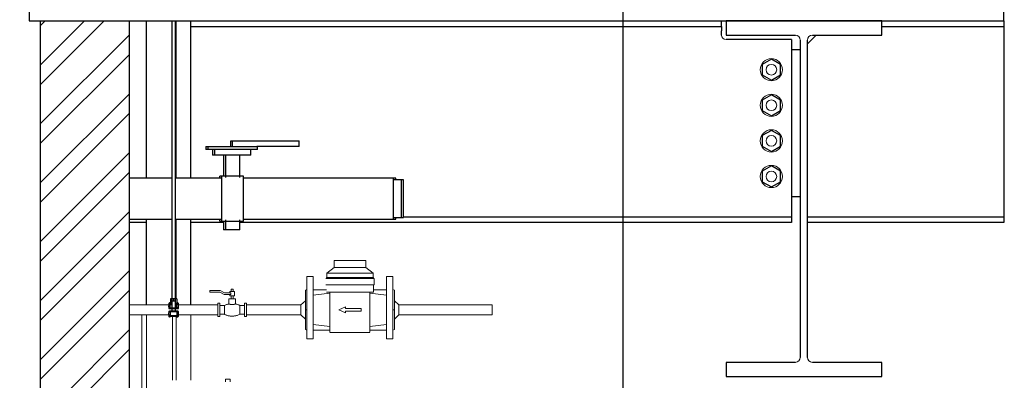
# Model space of a CAD drawing. Header units: millimetres. Extents: x -34728 to 74790, y -3152 to 13830.
# Tile 4 of 31: x -32193 to -29978, y 7467 to 8278. Entities that reach past the tile are written whole.
import ezdxf

# ---------------------------------------------------------------- set-up
doc = ezdxf.new("R2010")
doc.units = ezdxf.units.MM
doc.header["$PDMODE"] = 34
doc.linetypes.add('Egress Catwalk 200mm - CMU Walls', pattern=[2.075, 1.35, -0.725])
doc.layers.add('A-ANNO-DIMS-30', color=7, linetype='Continuous')
for name, color, linetype, lineweight in [('A-Ceiling Lights', 1, 'Continuous', 0), ('A-WALL', 2, 'Continuous', 18), ('E-CABL-TRAY', 211, 'Continuous', 9), ('S-BEAM', 12, 'Continuous', 9)]:
    doc.layers.add(name, color=color, linetype=linetype, lineweight=lineweight)
doc.layers.add('RCP LAYOUT', color=9, linetype='Continuous', true_color=0x808080)
doc.styles.add('ROMANS-100', font='romans.shx')
doc.styles.add('SSP_Note', font='romans.shx', dxfattribs={"width": 0.8})
doc.styles.get("Standard").update_dxf_attribs({"font": 'arial.ttf'})
doc.dimstyles.new('ISO-25', dxfattribs={"dimtxt": 2.5, "dimasz": 2.5, "dimexe": 1.25, "dimexo": 0.625, "dimtad": 1, "dimtxsty": 'Standard', "dimcen": 2.5, "dimadec": 0, "dimazin": 0, "dimtfac": 1, "dimtmove": 0, "dimatfit": 3, "dimfxl": 1, "dimarcsym": 0})
doc.dimstyles.new('SSP_Dims', dxfattribs={"dimscale": 50, "dimtxt": 2.2, "dimasz": 1.5, "dimexe": 0.9, "dimexo": 2, "dimgap": 1, "dimtad": 1, "dimdec": 0, "dimzin": 1, "dimdsep": 46, "dimtxsty": 'SSP_Note', "dimblk": 'ARCHTICK', "dimcen": 2, "dimdle": 0.9, "dimclrd": 256, "dimclre": 256, "dimclrt": 256, "dimadec": 0, "dimazin": 0, "dimtfac": 1, "dimtdec": 0, "dimtix": 1, "dimtmove": 1, "dimatfit": 3, "dimldrblk": 'DOT', "dimfxl": 1, "dimtolj": 1, "dimtzin": 0, "dimlwd": -1, "dimlwe": -1, "dimarcsym": 0})

# ---------------------------------------------------------------- blocks, each defined once
blk = doc.blocks.new('_ARCHTICK')
at = {"color": 0, "linetype": 'ByBlock', "const_width": 0.15}
blk.add_lwpolyline([(-0.5, -0.5), (0.5, 0.5)], dxfattribs=at)
blk = doc.blocks.new('*D163')
at = {"layer": 'A-Ceiling Lights', "transparency": 16777216}
blk.add_line((-29588.7, 8463.2), (-29588.7, 4480.5), dxfattribs=at)
at = {"layer": 'A-Ceiling Lights', "color": 252, "linetype": 'Egress Catwalk 200mm - CMU Walls', "transparency": 16777216}
for p, q in [((-29879.3, 8418.2), (-29543.7, 8418.2)), ((-29879.4, 4525.5), (-29543.7, 4525.5))]:
    blk.add_line(p, q, dxfattribs=at)
at = {"layer": 'Defpoints', "color": 0, "transparency": 16777216}
for p in [(-29979.3, 8418.2), (-29979.4, 4525.5), (-29588.7, 4525.5)]:
    blk.add_point(p, dxfattribs=at)
at = {"layer": 'A-Ceiling Lights', "transparency": 16777216, "xscale": 75, "yscale": 75, "zscale": 75}
for p, rotation in [((-29588.7, 8418.2), 90), ((-29588.7, 4525.5), 270)]:
    blk.add_blockref('_ARCHTICK', p, dxfattribs=dict(at, rotation=rotation))
at = {"layer": 'A-Ceiling Lights', "lineweight": -3, "transparency": 16777216, "insert": (-29693.7, 6471.8), "char_height": 110, "attachment_point": 5, "rotation": 90, "style": 'ROMANS-100'}
blk.add_mtext('\\A1;3895', dxfattribs=at)
blk = doc.blocks.new('_DOT')
at = {"color": 0, "linetype": 'ByBlock', "lineweight": -2}
blk.add_line((-0.5, 0), (-1, 0), dxfattribs=at)
at = {"color": 0, "linetype": 'ByBlock', "lineweight": -2, "const_width": 0.5}
blk.add_lwpolyline([(-0.25, 0, 1), (0.25, 0, 1)], format="xyb", close=True, dxfattribs=at)
blk = doc.blocks.new('*D178')
at = {"layer": 'A-ANNO-DIMS-30', "color": 0, "lineweight": -2, "transparency": 16777216}
for p, q in [((-30738.7, 8525.5), (-30837.5, 8525.5)), ((-30836.3, 8525.5), (-30836.3, 4525.5)), ((-30738.7, 4525.5), (-30837.5, 4525.5))]:
    blk.add_line(p, q, dxfattribs=at)
at = {"layer": 'Defpoints', "color": 0, "transparency": 16777216}
for p in [(-30738, 8525.5), (-30836.3, 4525.5), (-30738, 4525.5)]:
    blk.add_point(p, dxfattribs=at)
at = {"layer": 'A-ANNO-DIMS-30', "color": 0, "lineweight": -2, "transparency": 16777216, "xscale": 75, "yscale": 75, "zscale": 75}
for p, rotation in [((-30836.3, 8525.5), 90), ((-30836.3, 4525.5), 270)]:
    blk.add_blockref('_ARCHTICK', p, dxfattribs=dict(at, rotation=rotation))
at = {"layer": 'A-ANNO-DIMS-30', "color": 0, "transparency": 16777216, "insert": (-30941.3, 6525.5), "char_height": 110, "attachment_point": 5, "rotation": 90, "style": 'ROMANS-100'}
blk.add_mtext('BOE 4000', dxfattribs=at)

msp = doc.modelspace()

# ---------------------------------------------------------------- hatches: boundary and pattern name
at = {"layer": 'RCP LAYOUT', "lineweight": -3, "true_color": 0x808080, "transparency": 33554559}
h = msp.add_hatch(dxfattribs=at)
h.set_pattern_fill('ANSI32', color=8, scale=250)
h.set_pattern_definition([(45, (434606.38, 145329.425), (-66.29126, 66.29126), []), (45, (434650.57, 145329.425), (-66.29126, 66.29126), [])])
h.paths.add_polyline_path([(-32146.376, 4525.488), (-32069.28, 4525.488), (-32069.28, 4554.336), (-32048.428, 4499.275), (-32048.428, 4525.488), (-31946.376, 4525.488), (-31946.376, 8275.488), (-32069.28, 8275.488), (-32146.376, 8275.488)])

# ---------------------------------------------------------------- linework, layer by layer
at = {"layer": 'A-WALL', "color": 8, "lineweight": -3, "true_color": 0x808080}
msp.add_line((-32146.376, 8275.488), (-31946.376, 8275.488), dxfattribs=at)
at = {"layer": 'E-CABL-TRAY', "color": 8, "lineweight": 13, "true_color": 0x808080}
for p, q in [((-31908.298, 7709.788), (-31908.287, 7709.788)), ((-31908.298, 7684.388), (-31908.287, 7684.388)), ((-31908.298, 7481.188), (-31908.287, 7481.188))]:
    msp.add_line(p, q, dxfattribs=at)
at = {"layer": 'RCP LAYOUT', "color": 8, "true_color": 0x808080}
for p, q in [((-29979.326, 8275.488), (-29979.326, 8425.488)), ((-32172.009, 8275.488), (-29979.326, 8275.488)), ((-31908.284, 7921.578), (-31908.284, 8275.492)), ((-31851.095, 8275.492), (-31851.095, 7644.988)), ((-31843.095, 7644.988), (-31843.095, 8275.492)), ((-31841.74, 8275.488), (-31841.604, 8275.488)), ((-31841.604, 7921.578), (-31841.604, 8275.488)), ((-31808.284, 7921.578), (-31808.284, 8275.492)), ((-31808.284, 8262.788), (-30614.402, 8262.788)), ((-31740.089, 8262.788), (-30614.402, 8262.788)), ((-30614.402, 8262.788), (-30614.402, 8275.488)), ((-30614.402, 8262.788), (-30614.402, 8275.488)), ((-30604.421, 8275.488), (-30604.299, 8275.488)), ((-30604.421, 8275.488), (-30604.299, 8275.488)), ((-30254.299, 8275.488), (-30604.299, 8275.488)), ((-30604.299, 8275.488), (-30604.299, 8243.488)), ((-30254.299, 8275.488), (-30604.299, 8275.488)), ((-30604.299, 8275.488), (-30604.299, 8243.488)), ((-30254.299, 8243.488), (-30254.299, 8275.488)), ((-30254.299, 8243.488), (-30254.299, 8275.488)), ((-30254.299, 8262.788), (-29979.393, 8262.788)), ((-30254.299, 8262.788), (-29979.393, 8262.788)), ((-29979.393, 8275.488), (-29979.393, 8262.788)), ((-29979.393, 8275.488), (-29979.393, 8262.788)), ((-30614.406, 8243.488), (-30614.406, 8252.588)), ((-30614.406, 8243.488), (-30614.406, 8252.588)), ((-30604.421, 8243.488), (-30604.299, 8243.488)), ((-30604.421, 8243.488), (-30604.299, 8243.488)), ((-30604.299, 8243.488), (-30448.499, 8243.488)), ((-30604.299, 8243.488), (-30448.499, 8243.488)), ((-30401.407, 8243.488), (-30421.299, 8223.595)), ((-30401.407, 8243.488), (-30421.299, 8223.595)), ((-30410.099, 8243.488), (-30254.299, 8243.488)), ((-30410.099, 8243.488), (-30254.299, 8243.488)), ((-29979.397, 8252.588), (-29979.397, 7844.988)), ((-29979.397, 8252.588), (-29979.397, 7844.988)), ((-30457.418, 8233.488), (-30604.406, 8233.488)), ((-30457.418, 8233.488), (-30604.406, 8233.488)), ((-30457.418, 8233.488), (-30457.418, 7844.988)), ((-30457.418, 8233.488), (-30457.418, 7844.988)), ((-30437.299, 8232.288), (-30437.299, 7518.688)), ((-30437.299, 8232.288), (-30437.299, 7518.688)), ((-30421.299, 7518.688), (-30421.299, 8232.288)), ((-30421.299, 7518.688), (-30421.299, 8232.288)), ((-30437.406, 8210.488), (-30457.415, 8210.488)), ((-30437.406, 8210.488), (-30457.415, 8210.488)), ((-30502.404, 8189.159), (-30522.904, 8177.323)), ((-30502.404, 8189.159), (-30522.904, 8177.323)), ((-30522.904, 8177.323), (-30522.904, 8153.652)), ((-30522.904, 8177.323), (-30522.904, 8153.652)), ((-30502.404, 8177.488), (-30502.407, 8177.488)), ((-30502.404, 8177.488), (-30502.407, 8177.488)), ((-30481.904, 8177.323), (-30502.404, 8189.159)), ((-30481.904, 8177.323), (-30502.404, 8189.159)), ((-30481.904, 8153.652), (-30481.904, 8177.323)), ((-30481.904, 8153.652), (-30481.904, 8177.323)), ((-31908.298, 8166.988), (-31908.287, 8166.988)), ((-30522.904, 8153.652), (-30502.404, 8141.816)), ((-30522.904, 8153.652), (-30502.404, 8141.816)), ((-30502.407, 8153.488), (-30502.404, 8153.488)), ((-30502.407, 8153.488), (-30502.404, 8153.488)), ((-30502.404, 8141.816), (-30481.904, 8153.652)), ((-30502.404, 8141.816), (-30481.904, 8153.652)), ((-31908.298, 8141.588), (-31908.287, 8141.588)), ((-30502.404, 8109.159), (-30522.904, 8097.323)), ((-30502.404, 8109.159), (-30522.904, 8097.323)), ((-30481.904, 8097.323), (-30502.404, 8109.159)), ((-30481.904, 8097.323), (-30502.404, 8109.159)), ((-30522.904, 8097.323), (-30522.904, 8073.652)), ((-30522.904, 8097.323), (-30522.904, 8073.652)), ((-30502.404, 8097.488), (-30502.407, 8097.488)), ((-30502.404, 8097.488), (-30502.407, 8097.488)), ((-30481.904, 8073.652), (-30481.904, 8097.323)), ((-30481.904, 8073.652), (-30481.904, 8097.323)), ((-30522.904, 8073.652), (-30502.404, 8061.816)), ((-30522.904, 8073.652), (-30502.404, 8061.816)), ((-30502.407, 8073.488), (-30502.404, 8073.488)), ((-30502.407, 8073.488), (-30502.404, 8073.488)), ((-30502.404, 8061.816), (-30481.904, 8073.652)), ((-30502.404, 8061.816), (-30481.904, 8073.652)), ((-30502.404, 8029.159), (-30522.904, 8017.323)), ((-30502.404, 8029.159), (-30522.904, 8017.323)), ((-30481.904, 8017.323), (-30502.404, 8029.159)), ((-30481.904, 8017.323), (-30502.404, 8029.159)), ((-31718.752, 8005.488), (-31714.407, 8005.488)), ((-31718.752, 7992.788), (-31718.752, 8005.488)), ((-31714.407, 8005.488), (-31564.407, 8005.488)), ((-31714.407, 7992.788), (-31714.407, 8005.488)), ((-31564.407, 7992.788), (-31564.407, 8005.488)), ((-30522.904, 8017.323), (-30522.904, 7993.652)), ((-30522.904, 8017.323), (-30522.904, 7993.652)), ((-30502.404, 8017.488), (-30502.407, 8017.488)), ((-30502.404, 8017.488), (-30502.407, 8017.488)), ((-30481.904, 7993.652), (-30481.904, 8017.323)), ((-30481.904, 7993.652), (-30481.904, 8017.323)), ((-31774.754, 7992.788), (-31774.754, 7986.438)), ((-31774.754, 7992.788), (-31770.844, 7992.788)), ((-31770.844, 7986.438), (-31774.754, 7986.438)), ((-31770.408, 7992.788), (-31770.408, 7986.438)), ((-31770.408, 7992.788), (-31659.559, 7992.788)), ((-31658.408, 7986.438), (-31770.408, 7986.438)), ((-31759.634, 7986.438), (-31759.634, 7973.738)), ((-31755.545, 7973.738), (-31759.634, 7973.738)), ((-31755.288, 7986.438), (-31755.288, 7973.738)), ((-31673.528, 7973.738), (-31755.288, 7973.738)), ((-31734.854, 7973.738), (-31734.854, 7926.088)), ((-31730.508, 7973.738), (-31730.508, 7923.119)), ((-31698.308, 7923.118), (-31698.308, 7973.738)), ((-31673.528, 7973.738), (-31673.528, 7986.438)), ((-31564.407, 7992.788), (-31659.888, 7992.788)), ((-31658.408, 7986.438), (-31658.408, 7992.788)), ((-30522.904, 7993.652), (-30502.404, 7981.816)), ((-30522.904, 7993.652), (-30502.404, 7981.816)), ((-30502.407, 7993.488), (-30502.404, 7993.488)), ((-30502.407, 7993.488), (-30502.404, 7993.488)), ((-30502.404, 7981.816), (-30481.904, 7993.652)), ((-30502.404, 7981.816), (-30481.904, 7993.652)), ((-31908.298, 7938.388), (-31908.287, 7938.388)), ((-30502.404, 7949.159), (-30522.904, 7937.323)), ((-30502.404, 7949.159), (-30522.904, 7937.323)), ((-30522.904, 7937.323), (-30522.904, 7913.652)), ((-30522.904, 7937.323), (-30522.904, 7913.652)), ((-30502.404, 7937.488), (-30502.407, 7937.488)), ((-30502.404, 7937.488), (-30502.407, 7937.488)), ((-30481.904, 7937.323), (-30502.404, 7949.159)), ((-30481.904, 7937.323), (-30502.404, 7949.159)), ((-30481.904, 7913.652), (-30481.904, 7937.323)), ((-30481.904, 7913.652), (-30481.904, 7937.323)), ((-31851.095, 7921.57), (-31946.376, 7921.57)), ((-31738.558, 7921.57), (-31843.095, 7921.57)), ((-31738.558, 7926.088), (-31742.904, 7926.088)), ((-31690.258, 7926.088), (-31738.558, 7926.088)), ((-31352.247, 7921.57), (-31690.258, 7921.57)), ((-31347.472, 7921.57), (-31352.247, 7921.57)), ((-31334.784, 7917.95), (-31352.247, 7917.95)), ((-31330.009, 7917.95), (-31334.784, 7917.95)), ((-30522.904, 7913.652), (-30502.404, 7901.816)), ((-30522.904, 7913.652), (-30502.404, 7901.816)), ((-30502.407, 7913.488), (-30502.404, 7913.488)), ((-30502.407, 7913.488), (-30502.404, 7913.488)), ((-30502.404, 7901.816), (-30481.904, 7913.652)), ((-30502.404, 7901.816), (-30481.904, 7913.652)), ((-30457.415, 7880.488), (-30437.406, 7880.488)), ((-30457.415, 7880.488), (-30437.406, 7880.488)), ((-31946.376, 7829.406), (-31851.095, 7829.406)), ((-31908.298, 7822.088), (-31946.376, 7822.088)), ((-31908.298, 7822.088), (-31946.376, 7822.088)), ((-31908.284, 7636.591), (-31908.284, 7829.398)), ((-31843.095, 7829.406), (-31738.558, 7829.406)), ((-31841.604, 7650.488), (-31841.604, 7829.445)), ((-31808.284, 7636.557), (-31808.284, 7829.429)), ((-31734.854, 7822.088), (-31808.284, 7822.088)), ((-31734.854, 7822.088), (-31808.284, 7822.088)), ((-31742.904, 7824.888), (-31738.558, 7824.888)), ((-31738.558, 7824.888), (-31690.258, 7824.888)), ((-31734.854, 7824.888), (-31734.854, 7805.488)), ((-31730.508, 7827.856), (-31730.508, 7805.488)), ((-31698.308, 7805.488), (-31698.308, 7827.858)), ((-30457.414, 7822.088), (-31698.308, 7822.088)), ((-30457.414, 7822.088), (-31698.308, 7822.088)), ((-31690.258, 7829.406), (-31352.247, 7829.406)), ((-31352.247, 7833.025), (-31334.784, 7833.025)), ((-31352.247, 7829.406), (-31347.472, 7829.406)), ((-31334.784, 7833.025), (-31330.009, 7833.025)), ((-31330.008, 7834.788), (-30457.414, 7834.788)), ((-31330.008, 7834.788), (-30457.414, 7834.788)), ((-30457.414, 7834.788), (-30457.414, 7822.088)), ((-30457.414, 7834.788), (-30457.414, 7822.088)), ((-30421.299, 7834.788), (-29979.393, 7834.788)), ((-30421.299, 7834.788), (-29979.393, 7834.788)), ((-29979.393, 7822.088), (-30421.299, 7822.088)), ((-29979.393, 7822.088), (-30421.299, 7822.088)), ((-29979.393, 7834.788), (-29979.393, 7822.088)), ((-29979.393, 7834.788), (-29979.393, 7822.088)), ((-31730.561, 7805.488), (-31734.854, 7805.488)), ((-31698.308, 7805.488), (-31730.508, 7805.488)), ((-31854.023, 7650.488), (-31854.023, 7639.488)), ((-31847.095, 7650.488), (-31854.023, 7650.488)), ((-31851.094, 7644.988), (-31851.094, 7629.488)), ((-31847.094, 7644.988), (-31851.094, 7644.988)), ((-31847.095, 7650.488), (-31847.095, 7644.988)), ((-31840.167, 7650.488), (-31847.095, 7650.488)), ((-31843.094, 7644.988), (-31847.094, 7644.988)), ((-31843.094, 7629.488), (-31843.094, 7644.988)), ((-31840.167, 7650.488), (-31840.167, 7639.488)), ((-31858.119, 7629.448), (-31858.119, 7628.794)), ((-31858.119, 7628.794), (-31856.902, 7628.588)), ((-31856.902, 7622.232), (-31858.119, 7622.015)), ((-31858.119, 7622.015), (-31858.119, 7621.329)), ((-31854.571, 7641.037), (-31856.619, 7641.037)), ((-31854.57, 7629.87), (-31856.619, 7629.87)), ((-31856.619, 7620.885), (-31855.094, 7620.885)), ((-31851.094, 7639.488), (-31856.595, 7639.488)), ((-31851.094, 7637.988), (-31856.595, 7637.988)), ((-31854.57, 7621.344), (-31856.594, 7621.344)), ((-31856.593, 7627.988), (-31856.593, 7629.488)), ((-31837.593, 7629.488), (-31856.593, 7629.488)), ((-31837.593, 7627.988), (-31856.593, 7627.988)), ((-31856.593, 7621.488), (-31856.593, 7622.988)), ((-31856.593, 7622.988), (-31837.593, 7622.988)), ((-31856.593, 7621.488), (-31837.593, 7621.488)), ((-31855.094, 7620.988), (-31855.094, 7612.988)), ((-31847.093, 7620.988), (-31855.094, 7620.988)), ((-31854.57, 7629.488), (-31854.57, 7629.87)), ((-31854.57, 7621.076), (-31854.57, 7621.344)), ((-31854.023, 7639.488), (-31851.094, 7639.488)), ((-31851.094, 7627.988), (-31851.094, 7622.988)), ((-31851.094, 7621.488), (-31851.094, 7620.988)), ((-31839.094, 7620.988), (-31847.093, 7620.988)), ((-31837.595, 7639.488), (-31843.094, 7639.488)), ((-31837.595, 7637.988), (-31843.094, 7637.988)), ((-31843.094, 7622.988), (-31843.094, 7627.988)), ((-31843.094, 7620.988), (-31843.094, 7621.488)), ((-31843.061, 7639.488), (-31840.167, 7639.488)), ((-31837.571, 7641.037), (-31839.619, 7641.037)), ((-31837.57, 7629.87), (-31839.619, 7629.87)), ((-31839.619, 7629.87), (-31839.619, 7629.488)), ((-31837.594, 7621.344), (-31839.619, 7621.344)), ((-31839.619, 7621.344), (-31839.619, 7621.076)), ((-31839.108, 7620.885), (-31837.57, 7620.885)), ((-31839.094, 7612.988), (-31839.094, 7620.988)), ((-31837.593, 7629.488), (-31837.593, 7627.988)), ((-31837.593, 7622.988), (-31837.593, 7621.488)), ((-31837.286, 7628.588), (-31836.07, 7628.794)), ((-31836.07, 7622.015), (-31837.286, 7622.232)), ((-31836.07, 7628.794), (-31836.07, 7629.448)), ((-31836.07, 7621.329), (-31836.07, 7622.015)), ((-31856.619, 7609.939), (-31854.571, 7609.939)), ((-31856.595, 7612.988), (-31855.094, 7612.988)), ((-31856.595, 7611.488), (-31837.595, 7611.488)), ((-31855.094, 7612.988), (-31847.093, 7612.988)), ((-31847.093, 7612.988), (-31839.094, 7612.988)), ((-31839.619, 7609.939), (-31837.571, 7609.939)), ((-31839.094, 7612.988), (-31837.595, 7612.988)), ((-30604.421, 7507.488), (-30604.299, 7507.488)), ((-30604.421, 7507.488), (-30604.299, 7507.488)), ((-30448.499, 7507.488), (-30604.299, 7507.488)), ((-30604.299, 7507.488), (-30604.299, 7475.488)), ((-30448.499, 7507.488), (-30604.299, 7507.488)), ((-30604.299, 7507.488), (-30604.299, 7475.488)), ((-30254.299, 7507.488), (-30410.099, 7507.488)), ((-30254.299, 7507.488), (-30410.099, 7507.488)), ((-30254.299, 7475.488), (-30254.299, 7507.488)), ((-30254.299, 7475.488), (-30254.299, 7507.488)), ((-30604.299, 7475.488), (-30604.421, 7475.488)), ((-30604.299, 7475.488), (-30604.421, 7475.488)), ((-30604.299, 7475.488), (-30254.299, 7475.488)), ((-30604.299, 7475.488), (-30254.299, 7475.488))]:
    msp.add_line(p, q, dxfattribs=at)
at = {"layer": 'RCP LAYOUT', "color": 8, "lineweight": 15, "true_color": 0x808080}
for p, q in [((-31485.989, 7736.839), (-31485.989, 7720.839)), ((-31485.989, 7736.839), (-31414.989, 7736.839)), ((-31414.989, 7720.839), (-31414.989, 7736.839)), ((-31485.989, 7720.839), (-31502.489, 7708.339)), ((-31502.489, 7708.339), (-31502.489, 7698.488)), ((-31502.489, 7708.339), (-31501.49, 7708.339)), ((-31501.49, 7708.339), (-31498.53, 7708.339)), ((-31498.53, 7708.339), (-31493.724, 7708.339)), ((-31493.724, 7708.339), (-31487.257, 7708.339)), ((-31487.257, 7708.339), (-31479.377, 7708.339)), ((-31485.989, 7720.839), (-31484.779, 7720.839)), ((-31484.779, 7720.839), (-31481.232, 7720.839)), ((-31481.232, 7720.839), (-31475.591, 7720.839)), ((-31479.377, 7708.339), (-31470.387, 7708.339)), ((-31475.591, 7720.839), (-31468.238, 7720.839)), ((-31470.387, 7708.339), (-31460.632, 7708.339)), ((-31468.238, 7720.839), (-31459.676, 7720.839)), ((-31460.632, 7708.339), (-31450.487, 7708.339)), ((-31459.676, 7720.839), (-31450.488, 7720.839)), ((-31450.488, 7720.839), (-31441.3, 7720.839)), ((-31450.487, 7708.339), (-31440.342, 7708.339)), ((-31441.3, 7720.839), (-31432.738, 7720.839)), ((-31440.342, 7708.339), (-31430.588, 7708.339)), ((-31432.738, 7720.839), (-31419.745, 7720.839)), ((-31430.588, 7708.339), (-31421.598, 7708.339)), ((-31421.598, 7708.339), (-31413.718, 7708.339)), ((-31419.745, 7720.839), (-31416.199, 7720.839)), ((-31416.199, 7720.839), (-31414.989, 7720.839)), ((-31398.489, 7708.339), (-31414.989, 7720.839)), ((-31413.718, 7708.339), (-31407.252, 7708.339)), ((-31407.252, 7708.339), (-31402.447, 7708.339)), ((-31402.447, 7708.339), (-31399.488, 7708.339)), ((-31399.488, 7708.339), (-31398.489, 7708.339)), ((-31398.489, 7698.488), (-31398.489, 7708.339)), ((-31532.959, 7700.488), (-31547.08, 7700.488)), ((-31503.489, 7698.488), (-31503.489, 7695.988)), ((-31397.489, 7695.988), (-31397.489, 7698.488)), ((-31396.119, 7681.988), (-31396.119, 7695.988)), ((-31353.898, 7700.488), (-31368.019, 7700.488)), ((-31742.161, 7669.238), (-31765.421, 7669.238)), ((-31765.421, 7669.238), (-31765.421, 7665.488)), ((-31765.421, 7665.488), (-31743.166, 7665.488)), ((-31743.166, 7665.488), (-31733.423, 7659.863)), ((-31732.418, 7663.613), (-31742.161, 7669.238)), ((-31718.728, 7663.613), (-31732.418, 7663.613)), ((-31720.421, 7666.738), (-31720.421, 7663.613)), ((-31720.421, 7666.738), (-31710.421, 7666.738)), ((-31718.728, 7663.613), (-31718.728, 7659.863)), ((-31717.921, 7671.738), (-31717.921, 7666.738)), ((-31717.921, 7671.738), (-31712.921, 7671.738)), ((-31712.921, 7666.738), (-31712.921, 7671.738)), ((-31710.421, 7656.738), (-31710.421, 7666.738)), ((-31550.489, 7669.488), (-31547.08, 7671.22)), ((-31532.956, 7670.733), (-31503.489, 7670.733)), ((-31405.5, 7665.288), (-31495.473, 7665.288)), ((-31397.486, 7665.345), (-31397.486, 7681.988)), ((-31397.486, 7670.733), (-31368.019, 7670.733)), ((-31353.895, 7671.218), (-31350.489, 7669.488)), ((-31733.423, 7659.863), (-31718.728, 7659.863)), ((-31722.921, 7650.488), (-31722.921, 7638.81)), ((-31722.921, 7650.488), (-31707.921, 7650.488)), ((-31720.421, 7659.863), (-31720.421, 7656.738)), ((-31710.421, 7656.738), (-31720.421, 7656.738)), ((-31717.921, 7656.738), (-31717.921, 7650.488)), ((-31712.921, 7650.488), (-31712.921, 7656.738)), ((-31707.921, 7638.81), (-31707.921, 7650.488)), ((-31550.489, 7646.125), (-31560.808, 7636.6)), ((-31340.17, 7636.6), (-31350.487, 7646.124)), ((-31851.094, 7636.588), (-31946.376, 7636.588)), ((-31747.921, 7636.588), (-31843.094, 7636.588)), ((-31742.921, 7640.488), (-31747.921, 7640.488)), ((-31732.921, 7635.488), (-31742.921, 7635.488)), ((-31687.921, 7635.488), (-31697.921, 7635.488)), ((-31682.921, 7640.488), (-31687.921, 7640.488)), ((-31560.808, 7636.588), (-31682.921, 7636.588)), ((-31547.078, 7625.488), (-31550.487, 7625.488)), ((-31460.487, 7632.482), (-31475.487, 7625.488)), ((-31475.487, 7625.488), (-31460.487, 7618.493)), ((-31460.487, 7628.488), (-31460.487, 7632.482)), ((-31425.487, 7628.488), (-31460.487, 7628.488)), ((-31460.487, 7618.493), (-31460.487, 7622.488)), ((-31460.487, 7622.488), (-31425.487, 7622.488)), ((-31425.487, 7622.488), (-31425.487, 7628.488)), ((-31350.487, 7625.488), (-31353.894, 7625.488)), ((-31130.488, 7636.574), (-31340.17, 7636.588)), ((-31946.376, 7614.388), (-31855.094, 7614.388)), ((-31839.094, 7614.388), (-31747.921, 7614.388)), ((-31747.921, 7610.488), (-31742.921, 7610.488)), ((-31742.921, 7615.488), (-31732.921, 7615.488)), ((-31697.921, 7615.488), (-31687.921, 7615.488)), ((-31687.921, 7610.488), (-31682.921, 7610.488)), ((-31682.921, 7614.388), (-31560.808, 7614.388)), ((-31560.808, 7614.375), (-31550.489, 7604.85)), ((-31350.487, 7604.852), (-31340.17, 7614.375)), ((-31340.171, 7614.388), (-31130.49, 7614.374)), ((-31547.08, 7579.756), (-31550.489, 7581.488)), ((-31495.475, 7580.242), (-31532.956, 7580.242)), ((-31368.019, 7580.242), (-31405.502, 7580.242)), ((-31350.489, 7581.488), (-31353.895, 7579.757)), ((-31532.957, 7560.488), (-31547.079, 7560.488)), ((-31495.475, 7574.488), (-31405.503, 7574.488)), ((-31353.896, 7560.488), (-31368.018, 7560.488))]:
    msp.add_line(p, q, dxfattribs=at)
at = {"layer": 'RCP LAYOUT', "color": 8, "lineweight": 18, "true_color": 0x808080}
for p, q in [((-31918.656, 7395.909), (-31918.656, 7614.388)), ((-31908.284, 7395.91), (-31908.284, 7614.435)), ((-31849.604, 7611.488), (-31849.604, 7467.152)), ((-31841.604, 7467.152), (-31841.604, 7611.488)), ((-31808.284, 7467.152), (-31808.284, 7614.4))]:
    msp.add_line(p, q, dxfattribs=at)
at = {"layer": 'RCP LAYOUT', "color": 8, "lineweight": 13, "true_color": 0x808080}
for p, q in [((-31730.157, 7469.477), (-31730.157, 7463.977)), ((-31730.157, 7469.477), (-31720.157, 7469.477)), ((-31720.157, 7463.977), (-31720.157, 7469.477))]:
    msp.add_line(p, q, dxfattribs=at)
at = {"layer": 'RCP LAYOUT', "color": 8, "true_color": 0x808080}
msp.add_lwpolyline([(-32172.459, 10092.1), (-32171.727, 8894.111), (-32193.35, 8886.881), (-32152.689, 8883.374), (-32172.009, 8868.648), (-32172.009, 8275.488)], dxfattribs=at)
at = {"layer": 'RCP LAYOUT', "color": 8, "lineweight": -3, "true_color": 0x808080}
for points in [[(-32146.376, 4525.488), (-32146.376, 8275.488)], [(-31946.376, 4525.488), (-31946.376, 8275.488)]]:
    msp.add_lwpolyline(points, dxfattribs=at)
at = {"layer": 'RCP LAYOUT', "color": 8, "lineweight": 15, "true_color": 0x808080, "flags": 128}
for points in [[(-31504.853, 7695.988), (-31504.501, 7695.988), (-31503.463, 7695.988), (-31501.794, 7695.988), (-31499.586, 7695.988), (-31496.963, 7695.988), (-31494.042, 7695.988), (-31490.988, 7695.988), (-31487.973, 7695.988)], [(-31503.306, 7698.488), (-31503.025, 7698.488), (-31497.432, 7698.488), (-31486.211, 7698.488)], [(-31487.973, 7695.988), (-31469.4, 7695.988), (-31450.486, 7695.988)], [(-31486.211, 7698.488), (-31470.722, 7698.488), (-31452.732, 7698.488), (-31434.489, 7698.488), (-31418.17, 7698.488), (-31405.799, 7698.488), (-31398.739, 7698.488), (-31397.953, 7698.488)], [(-31450.486, 7695.988), (-31431.572, 7695.988), (-31412.999, 7695.988)], [(-31412.999, 7695.988), (-31411.258, 7695.988), (-31409.486, 7695.988)], [(-31409.486, 7695.988), (-31406.514, 7695.988), (-31403.691, 7695.988), (-31401.158, 7695.988), (-31399.04, 7695.988), (-31397.446, 7695.988), (-31396.455, 7695.988), (-31396.119, 7695.988)], [(-31504.853, 7681.988), (-31504.501, 7681.988), (-31503.463, 7681.988), (-31501.793, 7681.988), (-31499.586, 7681.988), (-31496.964, 7681.988), (-31494.042, 7681.988), (-31490.988, 7681.988), (-31487.973, 7681.988)], [(-31503.486, 7665.345), (-31503.176, 7665.345), (-31502.258, 7665.345), (-31500.779, 7665.345), (-31498.818, 7665.345), (-31496.492, 7665.345), (-31493.906, 7665.345), (-31491.186, 7665.345), (-31488.482, 7665.345), (-31485.934, 7665.345), (-31483.677, 7665.345)], [(-31495.473, 7665.288), (-31495.473, 7645.337), (-31495.473, 7625.488)], [(-31487.973, 7681.988), (-31469.391, 7681.988), (-31450.486, 7681.988)], [(-31483.677, 7665.345), (-31473.708, 7665.345), (-31462.42, 7665.345), (-31450.509, 7665.345), (-31438.569, 7665.345), (-31427.287, 7665.345), (-31417.296, 7665.345)], [(-31450.486, 7681.988), (-31431.572, 7681.988), (-31412.999, 7681.988)], [(-31417.296, 7665.345), (-31415.041, 7665.345), (-31412.493, 7665.345), (-31409.788, 7665.345), (-31407.067, 7665.345), (-31404.485, 7665.345), (-31402.155, 7665.345), (-31400.194, 7665.345), (-31398.716, 7665.345), (-31397.797, 7665.345), (-31397.486, 7665.345)], [(-31412.999, 7681.988), (-31411.258, 7681.988), (-31409.486, 7681.988)], [(-31409.486, 7681.988), (-31406.515, 7681.988), (-31403.692, 7681.988), (-31401.158, 7681.988), (-31399.04, 7681.988), (-31397.446, 7681.988), (-31396.455, 7681.988), (-31396.119, 7681.988)], [(-31405.5, 7625.488), (-31405.5, 7645.337), (-31405.5, 7665.288)], [(-31532.956, 7658.387), (-31514.217, 7660.582), (-31495.475, 7662.776)], [(-31405.5, 7662.776), (-31386.761, 7660.582), (-31368.019, 7658.387)], [(-31732.921, 7635.488), (-31731.468, 7636.159), (-31729.99, 7636.771), (-31728.489, 7637.324), (-31726.967, 7637.816), (-31725.426, 7638.247), (-31723.869, 7638.617), (-31722.921, 7638.81)], [(-31707.921, 7638.81), (-31706.355, 7638.478), (-31704.805, 7638.085), (-31703.271, 7637.629), (-31701.757, 7637.113), (-31700.264, 7636.536), (-31698.796, 7635.901), (-31697.921, 7635.488)], [(-31495.473, 7625.488), (-31495.473, 7608.071), (-31495.473, 7592.73), (-31495.474, 7581.339), (-31495.475, 7575.263), (-31495.476, 7575.261)], [(-31405.503, 7575.263), (-31405.502, 7575.266), (-31405.502, 7581.342), (-31405.501, 7592.747), (-31405.501, 7608.074), (-31405.5, 7625.488)], [(-31697.921, 7615.488), (-31699.373, 7614.817), (-31700.851, 7614.204), (-31702.352, 7613.651), (-31703.875, 7613.159), (-31705.415, 7612.728), (-31706.972, 7612.359), (-31708.542, 7612.052), (-31710.124, 7611.809), (-31711.713, 7611.629), (-31713.309, 7611.512), (-31714.908, 7611.46), (-31716.508, 7611.471), (-31718.106, 7611.547), (-31719.7, 7611.686), (-31721.287, 7611.889), (-31722.864, 7612.155), (-31724.43, 7612.484), (-31725.981, 7612.876), (-31727.516, 7613.329), (-31729.031, 7613.843), (-31730.524, 7614.417), (-31731.993, 7615.051), (-31732.921, 7615.488)], [(-31495.475, 7588.2), (-31514.217, 7590.393), (-31532.956, 7592.589)], [(-31368.019, 7592.589), (-31386.761, 7590.393), (-31405.501, 7588.2)]]:
    msp.add_lwpolyline(points, dxfattribs=at)
at = {"layer": 'RCP LAYOUT', "color": 252}
for centre, start_param, end_param in [((-30614.405, 8252.588), 0.0016552, 1.57079633), ((-30614.405, 8252.588), 0.0016552, 1.57079633), ((-29979.397, 8252.588), 0, 1.57079633), ((-29979.397, 8252.588), 0, 1.57079633), ((-30457.418, 7844.988), 1.57079633, 3.13758818), ((-30457.418, 7844.988), 1.57079633, 3.13758818), ((-29979.397, 7844.988), 1.57079633, 3.14159265), ((-29979.397, 7844.988), 1.57079633, 3.14159265)]:
    msp.add_ellipse(centre, major_axis=(0, 10.2), ratio=0.00004602, start_param=start_param, end_param=end_param, dxfattribs=at)
at = {"layer": 'RCP LAYOUT', "color": 8, "true_color": 0x808080}
for centre, major_axis, ratio, start_param, end_param in [((-31742.904, 7875.488), (0, 50.6), 0.00011455, 5.87651523, 6.28318531), ((-31738.558, 7875.488), (0, 50.6), 0.00011454, 4.71238898, 6.28318531), ((-31690.258, 7875.488), (0, 50.6), 0.00011454, 4.71238898, 6.28318531), ((-31352.247, 7875.488), (0, 46.082), 0.00007785, 4.71238898, 6.28318531), ((-31347.472, 7875.488), (0, 46.082), 0.00007881, 5.90484612, 6.28318531), ((-31334.784, 7875.488), (0, 42.462), 0.00011454, 4.71238898, 6.28318531), ((-31330.009, 7875.488), (0, 42.462), 0.00011454, 4.71238898, 6.28318531), ((-31738.558, 7875.488), (0, 50.6), 0.00011454, 3.14159265, 4.71238898), ((-31690.258, 7875.488), (0, 50.6), 0.00011454, 3.14159265, 4.71238898), ((-31352.247, 7875.488), (0, 46.082), 0.00007785, 3.14159265, 4.71238898), ((-31334.784, 7875.488), (0, 42.463), 0.00011454, 3.14159265, 4.71238898), ((-31330.009, 7875.488), (0, 42.463), 0.00011454, 3.14159266, 4.71238898), ((-31742.904, 7875.488), (0, 50.6), 0.00011455, 3.14159265, 3.54780418), ((-31347.472, 7875.488), (0, 46.082), 0.00007881, 3.14159265, 3.51993186), ((-31858.119, 7625.488), (0, 11.731), 0.00005364, 0.00000005, 0.15627452), ((-31858.119, 7625.488), (0, 11.731), 0.00005364, 5.98383023, 6.28315308), ((-31858.119, 7625.488), (0, 11.731), 0.00005364, 5.31780596, 5.64403196), ((-31856.619, 7629.448), (1.5, 0), 0.28186457, 1.57074042, 3.14153675), ((-31856.619, 7621.329), (-1.5, 0), 0.296, 0.00005615, 1.57085248), ((-31856.595, 7625.488), (0, 14), 0.00005364, 4.39038515, 4.4226373), ((-31854.571, 7625.488), (0, 15.549), 0.00005364, 4.99812591, 6.28318531), ((-31839.619, 7625.488), (0, 15.549), 0.00005364, 4.99812592, 6.28318531), ((-31837.595, 7625.488), (0, 14), 0.00005364, 4.39038517, 4.42263728), ((-31837.57, 7629.448), (1.5, 0), 0.28186457, 6.28312941, 7.85392573), ((-31837.57, 7621.329), (-1.5, 0), 0.296, 1.57085248, 3.14164881), ((-31836.071, 7625.488), (0, 11.731), 0.00005364, 5.31780601, 5.64408902), ((-31858.119, 7625.488), (0, 11.731), 0.00005364, 3.78047362, 4.08855205), ((-31854.571, 7625.488), (0, 15.549), 0.00005364, 3.14159265, 3.74802913), ((-31839.619, 7625.488), (0, 15.549), 0.00005364, 3.14159265, 3.7480291), ((-31836.071, 7625.488), (0, 11.731), 0.00005364, 3.14159265, 3.41720926), ((-31836.071, 7625.488), (0, 11.731), 0.00005364, 2.98636836, 3.14156032), ((-31836.071, 7625.488), (0, 11.731), 0.00005364, 3.78030082, 4.08855211)]:
    msp.add_ellipse(centre, major_axis=major_axis, ratio=ratio, start_param=start_param, end_param=end_param, dxfattribs=at)
at = {"layer": 'RCP LAYOUT', "color": 8, "lineweight": 15, "true_color": 0x808080}
for centre, major_axis, ratio, start_param, end_param in [((-31747.921, 7625.488), (0, 15), 0.00004616, 4.71238898, 6.28318531), ((-31747.921, 7625.488), (0, 15), 0.00004616, 3.14159265, 4.71238898), ((-31742.921, 7625.488), (0, 15), 0.00004616, 4.71238898, 6.28318531), ((-31742.921, 7625.488), (0, 15), 0.00004616, 3.14159265, 4.71238898), ((-31732.921, 7625.488), (0, 10), 0.00004616, 4.71238898, 6.28318531), ((-31732.921, 7625.488), (0, 10), 0.00004616, 3.14159265, 4.71238898), ((-31697.921, 7625.488), (0, 10), 0.00004616, 4.71238898, 6.28318531), ((-31697.921, 7625.488), (0, 10), 0.00004616, 3.14159265, 4.71238898), ((-31687.921, 7625.488), (0, 15), 0.00004616, 4.71238898, 6.28318531), ((-31687.921, 7625.488), (0, 15), 0.00004616, 3.14159265, 4.71238898), ((-31682.921, 7625.488), (0, 15), 0.00004616, 4.71238898, 6.28318531), ((-31682.921, 7625.488), (0, 15), 0.00004616, 3.14159265, 4.71238898), ((-31560.808, 7625.488), (0, 11.1), 0.00004616, 5.76214225, 6.28318531), ((-31560.808, 7625.488), (0, 11.1), 0.00004616, 5.23669952, 5.75958654), ((-31560.808, 7625.488), (0, 11.1), 0.00004616, 4.71238898, 5.23598776), ((-31560.808, 7625.488), (0, 11.1), 0.00004616, 4.18879017, 4.71238898), ((-31560.808, 7625.488), (0, 11.1), 0.00004616, 3.66519149, 4.18807845), ((-31340.17, 7625.488), (0.001, 11.1), 0.00004562, 3.66519143, 4.18807849), ((-31340.17, 7625.488), (0.001, 11.1), 0.00004562, 4.71238898, 5.23598772), ((-31340.17, 7625.488), (0.001, 11.1), 0.00004562, 4.18879021, 4.71238898), ((-31340.17, 7625.488), (0.001, 11.1), 0.00004562, 5.23669952, 5.75958658), ((-31130.489, 7625.474), (0.001, 11.1), 0.00004562, 3.14159266, 4.71238898), ((-31130.489, 7625.474), (0.001, 11.1), 0.00004562, 4.71238898, 6.28318531), ((-31560.808, 7625.488), (0, 11.1), 0.00004616, 3.14159271, 3.66263568), ((-31340.17, 7625.488), (0.001, 11.1), 0.00004562, 3.14159266, 3.66263561)]:
    msp.add_ellipse(centre, major_axis=major_axis, ratio=ratio, start_param=start_param, end_param=end_param, dxfattribs=at)
for points in [[(-31547.079, 7560.488), (-31547.078, 7562.882), (-31547.078, 7568.165), (-31547.078, 7577.335), (-31547.077, 7587.506), (-31547.077, 7598.437), (-31547.077, 7609.887), (-31547.077, 7621.613), (-31547.077, 7633.374), (-31547.077, 7644.927), (-31547.077, 7656.032), (-31547.077, 7666.447), (-31547.078, 7675.928), (-31547.078, 7684.236), (-31547.079, 7691.127), (-31547.079, 7696.36), (-31547.08, 7699.693), (-31547.08, 7700.488), (-31547.08, 7700.488)], [(-31532.959, 7700.488), (-31532.958, 7700.488), (-31532.958, 7699.693), (-31532.957, 7696.36), (-31532.957, 7691.127), (-31532.956, 7684.236), (-31532.956, 7675.928), (-31532.956, 7666.447), (-31532.956, 7656.032), (-31532.955, 7644.927), (-31532.955, 7633.374), (-31532.955, 7621.613), (-31532.955, 7609.887), (-31532.955, 7598.437), (-31532.956, 7587.506), (-31532.956, 7577.335), (-31532.956, 7568.165), (-31532.957, 7562.882), (-31532.957, 7560.488)], [(-31368.018, 7560.488), (-31368.017, 7562.882), (-31368.017, 7568.165), (-31368.017, 7577.335), (-31368.016, 7587.506), (-31368.016, 7598.437), (-31368.016, 7609.887), (-31368.016, 7621.613), (-31368.016, 7633.374), (-31368.016, 7644.927), (-31368.016, 7656.032), (-31368.016, 7666.447), (-31368.017, 7675.928), (-31368.017, 7684.236), (-31368.018, 7691.127), (-31368.018, 7696.36), (-31368.019, 7699.693), (-31368.019, 7700.488), (-31368.019, 7700.488)], [(-31353.898, 7700.488), (-31353.897, 7700.488), (-31353.897, 7699.693), (-31353.896, 7696.36), (-31353.896, 7691.127), (-31353.895, 7684.236), (-31353.895, 7675.928), (-31353.895, 7666.447), (-31353.894, 7656.032), (-31353.894, 7644.927), (-31353.894, 7633.374), (-31353.894, 7621.613), (-31353.894, 7609.887), (-31353.894, 7598.437), (-31353.895, 7587.506), (-31353.895, 7577.335), (-31353.895, 7568.165), (-31353.896, 7562.882), (-31353.896, 7560.488)]]:
    msp.add_open_spline(points, degree=3, dxfattribs=at)
for points, knots in [([(-31550.487, 7625.488), (-31550.487, 7631.563), (-31550.487, 7643.138), (-31550.488, 7657.36), (-31550.488, 7667.025), (-31550.489, 7670.035), (-31550.489, 7669.245), (-31550.489, 7668.779)], [-0.5, -0.5, -0.5, -0.5, -0.4375, -0.375, -0.3125, -0.25, -0.222222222, -0.222222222, -0.222222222, -0.222222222]), ([(-31350.489, 7668.779), (-31350.489, 7669.245), (-31350.489, 7670.035), (-31350.488, 7667.025), (-31350.488, 7657.36), (-31350.487, 7643.138), (-31350.487, 7631.563), (-31350.487, 7625.488)], [0.222222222, 0.222222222, 0.222222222, 0.222222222, 0.25, 0.3125, 0.375, 0.4375, 0.5, 0.5, 0.5, 0.5]), ([(-31722.921, 7638.81), (-31722.921, 7638.803), (-31722.842, 7638.769), (-31722.555, 7638.675), (-31722.219, 7638.561), (-31721.917, 7638.454), (-31721.625, 7638.357), (-31721.368, 7638.279), (-31721.164, 7638.221), (-31720.949, 7638.163), (-31720.65, 7638.079), (-31720.252, 7637.969), (-31719.823, 7637.862), (-31719.463, 7637.782), (-31719.185, 7637.728), (-31718.899, 7637.677), (-31718.509, 7637.609), (-31717.803, 7637.495), (-31716.955, 7637.399), (-31716.083, 7637.359), (-31715.422, 7637.348), (-31714.76, 7637.359), (-31713.888, 7637.399), (-31713.039, 7637.495), (-31712.333, 7637.608), (-31711.943, 7637.677), (-31711.657, 7637.728), (-31711.378, 7637.782), (-31711.019, 7637.861), (-31710.591, 7637.969), (-31710.193, 7638.078), (-31709.894, 7638.162), (-31709.679, 7638.221), (-31709.475, 7638.278), (-31709.218, 7638.357), (-31708.925, 7638.454), (-31708.622, 7638.561), (-31708.286, 7638.675), (-31707.999, 7638.769), (-31707.921, 7638.803), (-31707.921, 7638.81)], [0, 0, 0, 0, 0.055555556, 0.111111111, 0.138888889, 0.166666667, 0.194444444, 0.208333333, 0.222222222, 0.236111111, 0.25, 0.277777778, 0.305555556, 0.319444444, 0.333333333, 0.347222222, 0.361111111, 0.388888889, 0.444444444, 0.472222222, 0.5, 0.527777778, 0.555555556, 0.611111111, 0.638888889, 0.652777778, 0.666666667, 0.680555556, 0.694444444, 0.722222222, 0.75, 0.763888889, 0.777777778, 0.791666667, 0.805555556, 0.833333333, 0.861111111, 0.888888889, 0.944444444, 0.999985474, 0.999985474, 0.999985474, 0.999985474]), ([(-31550.487, 7625.488), (-31550.487, 7619.413), (-31550.487, 7607.837), (-31550.488, 7593.616), (-31550.488, 7583.95), (-31550.489, 7580.942), (-31550.489, 7581.73), (-31550.489, 7582.194)], [0, 0, 0, 0, 0.0625, 0.125, 0.1875, 0.25, 0.277723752, 0.277723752, 0.277723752, 0.277723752]), ([(-31350.489, 7582.194), (-31350.489, 7581.73), (-31350.489, 7580.942), (-31350.488, 7583.95), (-31350.488, 7593.616), (-31350.487, 7607.837), (-31350.487, 7619.413), (-31350.487, 7625.488)], [-0.277723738, -0.277723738, -0.277723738, -0.277723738, -0.25, -0.1875, -0.125, -0.0625, 0, 0, 0, 0])]:
    msp.add_open_spline(points, degree=3, knots=knots, dxfattribs=at)
at = {"layer": 'S-BEAM', "color": 8, "true_color": 0x808080, "flags": 128}
for points in [[(-31858.12, 7636.367), (-31858.12, 7636.714), (-31858.12, 7637.042), (-31858.12, 7637.353), (-31858.12, 7637.644), (-31858.12, 7637.916), (-31858.12, 7638.168), (-31858.12, 7638.4), (-31858.12, 7638.611), (-31858.12, 7638.801), (-31858.12, 7638.97), (-31858.12, 7639.117), (-31858.12, 7639.242), (-31858.12, 7639.346), (-31858.119, 7639.427), (-31858.119, 7639.486), (-31858.119, 7639.522), (-31858.119, 7639.536)], [(-31858.119, 7639.537), (-31858.118, 7639.597), (-31858.115, 7639.656), (-31858.109, 7639.716), (-31858.1, 7639.776), (-31858.089, 7639.835), (-31858.076, 7639.893), (-31858.061, 7639.951), (-31858.043, 7640.008), (-31858.023, 7640.065), (-31858.001, 7640.121), (-31857.977, 7640.176), (-31857.95, 7640.229), (-31857.921, 7640.282), (-31857.89, 7640.333), (-31857.857, 7640.384), (-31857.823, 7640.432), (-31857.786, 7640.48), (-31857.747, 7640.526), (-31857.707, 7640.57), (-31857.664, 7640.613), (-31857.621, 7640.654), (-31857.575, 7640.693), (-31857.528, 7640.73), (-31857.48, 7640.765), (-31857.43, 7640.799), (-31857.379, 7640.83), (-31857.326, 7640.86), (-31857.273, 7640.887), (-31857.218, 7640.912), (-31857.163, 7640.935), (-31857.107, 7640.955), (-31857.049, 7640.974), (-31856.992, 7640.99), (-31856.933, 7641.003), (-31856.874, 7641.015), (-31856.815, 7641.024), (-31856.755, 7641.03), (-31856.696, 7641.035), (-31856.636, 7641.037), (-31856.619, 7641.037)], [(-31858.119, 7639.537), (-31858.119, 7639.525), (-31858.119, 7639.492), (-31858.119, 7639.436), (-31858.119, 7639.357), (-31858.119, 7639.257), (-31858.119, 7639.134), (-31858.119, 7638.989), (-31858.119, 7638.823), (-31858.119, 7638.636), (-31858.119, 7638.428), (-31858.119, 7638.198), (-31858.119, 7637.949), (-31858.119, 7637.68), (-31858.119, 7637.391), (-31858.119, 7637.083), (-31858.119, 7636.756), (-31858.119, 7636.412), (-31858.119, 7636.05), (-31858.119, 7635.671), (-31858.119, 7635.276), (-31858.119, 7634.865), (-31858.119, 7634.439), (-31858.119, 7633.999), (-31858.119, 7633.545), (-31858.119, 7633.078), (-31858.119, 7632.6), (-31858.119, 7632.109), (-31858.119, 7631.609), (-31858.119, 7631.098), (-31858.119, 7630.578), (-31858.119, 7630.051), (-31858.119, 7629.516), (-31858.119, 7629.448)], [(-31858.119, 7621.329), (-31858.119, 7620.796), (-31858.119, 7620.27), (-31858.119, 7619.753), (-31858.119, 7619.244), (-31858.119, 7618.746), (-31858.119, 7618.259), (-31858.119, 7617.783), (-31858.119, 7617.319), (-31858.119, 7616.869), (-31858.119, 7616.432), (-31858.119, 7616.01), (-31858.119, 7615.602), (-31858.119, 7615.211), (-31858.119, 7614.836), (-31858.119, 7614.479), (-31858.119, 7614.138), (-31858.119, 7613.816), (-31858.119, 7613.513), (-31858.119, 7613.229), (-31858.119, 7612.964), (-31858.119, 7612.72), (-31858.119, 7612.495), (-31858.119, 7612.292), (-31858.119, 7612.11), (-31858.119, 7611.949), (-31858.119, 7611.81), (-31858.119, 7611.692), (-31858.119, 7611.597), (-31858.119, 7611.524), (-31858.119, 7611.474), (-31858.119, 7611.445), (-31858.119, 7611.439)], [(-31837.571, 7641.037), (-31837.511, 7641.035), (-31837.451, 7641.032), (-31837.391, 7641.026), (-31837.332, 7641.017), (-31837.273, 7641.007), (-31837.214, 7640.994), (-31837.156, 7640.978), (-31837.099, 7640.96), (-31837.042, 7640.94), (-31836.986, 7640.918), (-31836.932, 7640.894), (-31836.878, 7640.867), (-31836.825, 7640.838), (-31836.774, 7640.807), (-31836.724, 7640.775), (-31836.675, 7640.74), (-31836.627, 7640.703), (-31836.581, 7640.664), (-31836.537, 7640.624), (-31836.494, 7640.582), (-31836.454, 7640.538), (-31836.414, 7640.492), (-31836.377, 7640.445), (-31836.342, 7640.397), (-31836.308, 7640.347), (-31836.277, 7640.296), (-31836.248, 7640.244), (-31836.22, 7640.19), (-31836.195, 7640.136), (-31836.172, 7640.08), (-31836.152, 7640.024), (-31836.134, 7639.967), (-31836.117, 7639.909), (-31836.104, 7639.85), (-31836.092, 7639.792), (-31836.083, 7639.732), (-31836.077, 7639.673), (-31836.072, 7639.613), (-31836.071, 7639.553), (-31836.071, 7639.537)], [(-31836.071, 7639.537), (-31836.071, 7639.525), (-31836.071, 7639.492), (-31836.071, 7639.436), (-31836.071, 7639.357), (-31836.071, 7639.257), (-31836.071, 7639.134), (-31836.071, 7638.989), (-31836.071, 7638.823), (-31836.071, 7638.636), (-31836.071, 7638.428), (-31836.071, 7638.198), (-31836.071, 7637.949), (-31836.071, 7637.68), (-31836.071, 7637.391), (-31836.071, 7637.083), (-31836.071, 7636.756), (-31836.071, 7636.412)], [(-31836.07, 7629.448), (-31836.07, 7629.983), (-31836.07, 7630.512), (-31836.07, 7631.033), (-31836.07, 7631.545), (-31836.07, 7632.047), (-31836.07, 7632.538), (-31836.07, 7633.018), (-31836.07, 7633.487), (-31836.07, 7633.942), (-31836.07, 7634.384), (-31836.07, 7634.812), (-31836.07, 7635.225), (-31836.07, 7635.622), (-31836.07, 7636.003), (-31836.07, 7636.367), (-31836.07, 7636.714), (-31836.07, 7637.042), (-31836.07, 7637.353), (-31836.07, 7637.644), (-31836.07, 7637.916), (-31836.07, 7638.168), (-31836.07, 7638.4), (-31836.07, 7638.611), (-31836.07, 7638.801), (-31836.07, 7638.97), (-31836.07, 7639.117), (-31836.07, 7639.242), (-31836.07, 7639.346), (-31836.07, 7639.427), (-31836.07, 7639.486), (-31836.071, 7639.522), (-31836.071, 7639.536)], [(-31836.071, 7611.439), (-31836.071, 7611.45), (-31836.07, 7611.484), (-31836.07, 7611.54), (-31836.07, 7611.618), (-31836.07, 7611.719), (-31836.07, 7611.842), (-31836.07, 7611.986), (-31836.07, 7612.152), (-31836.07, 7612.339), (-31836.07, 7612.548), (-31836.07, 7612.777), (-31836.07, 7613.026), (-31836.07, 7613.296), (-31836.07, 7613.585), (-31836.07, 7613.893), (-31836.07, 7614.219), (-31836.07, 7614.564), (-31836.07, 7614.926), (-31836.07, 7615.305), (-31836.07, 7615.7), (-31836.07, 7616.111), (-31836.07, 7616.536), (-31836.07, 7616.977), (-31836.07, 7617.43), (-31836.07, 7617.897), (-31836.07, 7618.376), (-31836.07, 7618.866), (-31836.07, 7619.367), (-31836.07, 7619.877), (-31836.07, 7620.397), (-31836.07, 7620.925), (-31836.07, 7621.329)], [(-31858.119, 7611.439), (-31858.119, 7611.45), (-31858.119, 7611.484), (-31858.119, 7611.54), (-31858.12, 7611.618), (-31858.12, 7611.719), (-31858.12, 7611.842), (-31858.12, 7611.986), (-31858.12, 7612.152), (-31858.12, 7612.339), (-31858.12, 7612.548), (-31858.12, 7612.777), (-31858.12, 7613.026), (-31858.12, 7613.296), (-31858.12, 7613.585), (-31858.12, 7613.893), (-31858.12, 7614.219), (-31858.12, 7614.564)], [(-31856.619, 7609.939), (-31856.679, 7609.94), (-31856.739, 7609.944), (-31856.799, 7609.95), (-31856.858, 7609.958), (-31856.917, 7609.969), (-31856.976, 7609.982), (-31857.034, 7609.997), (-31857.091, 7610.015), (-31857.148, 7610.035), (-31857.204, 7610.057), (-31857.258, 7610.082), (-31857.312, 7610.108), (-31857.365, 7610.137), (-31857.416, 7610.168), (-31857.466, 7610.201), (-31857.515, 7610.236), (-31857.563, 7610.273), (-31857.608, 7610.311), (-31857.653, 7610.352), (-31857.695, 7610.394), (-31857.736, 7610.438), (-31857.775, 7610.483), (-31857.813, 7610.53), (-31857.848, 7610.579), (-31857.882, 7610.628), (-31857.913, 7610.68), (-31857.942, 7610.732), (-31857.97, 7610.785), (-31857.995, 7610.84), (-31858.017, 7610.895), (-31858.038, 7610.952), (-31858.056, 7611.009), (-31858.072, 7611.067), (-31858.086, 7611.125), (-31858.098, 7611.184), (-31858.107, 7611.243), (-31858.113, 7611.303), (-31858.117, 7611.363), (-31858.119, 7611.423), (-31858.119, 7611.439)], [(-31836.071, 7611.439), (-31836.072, 7611.379), (-31836.075, 7611.319), (-31836.081, 7611.259), (-31836.09, 7611.2), (-31836.1, 7611.141), (-31836.114, 7611.082), (-31836.129, 7611.024), (-31836.147, 7610.967), (-31836.167, 7610.91), (-31836.189, 7610.855), (-31836.213, 7610.8), (-31836.24, 7610.746), (-31836.269, 7610.694), (-31836.3, 7610.642), (-31836.333, 7610.592), (-31836.367, 7610.543), (-31836.404, 7610.496), (-31836.443, 7610.45), (-31836.483, 7610.406), (-31836.525, 7610.363), (-31836.569, 7610.322), (-31836.615, 7610.283), (-31836.662, 7610.245), (-31836.71, 7610.21), (-31836.76, 7610.177), (-31836.811, 7610.145), (-31836.864, 7610.116), (-31836.917, 7610.089), (-31836.972, 7610.064), (-31837.027, 7610.041), (-31837.083, 7610.02), (-31837.14, 7610.002), (-31837.198, 7609.986), (-31837.257, 7609.972), (-31837.316, 7609.961), (-31837.375, 7609.952), (-31837.435, 7609.945), (-31837.494, 7609.941), (-31837.554, 7609.939), (-31837.571, 7609.939)], [(-31836.071, 7614.479), (-31836.071, 7614.138), (-31836.071, 7613.816), (-31836.071, 7613.513), (-31836.071, 7613.229), (-31836.071, 7612.964), (-31836.071, 7612.72), (-31836.071, 7612.495), (-31836.071, 7612.292), (-31836.071, 7612.11), (-31836.071, 7611.949), (-31836.071, 7611.81), (-31836.071, 7611.692), (-31836.071, 7611.597), (-31836.071, 7611.524), (-31836.071, 7611.474), (-31836.071, 7611.445), (-31836.071, 7611.439)]]:
    msp.add_lwpolyline(points, dxfattribs=at)
at = {"layer": 'S-BEAM', "color": 252}
for centre, radius, start, end in [((-30604.406, 8243.488), 10, 180, 270), ((-30604.406, 8243.488), 10, 180, 270), ((-30448.499, 8232.288), 11.2, 0, 90), ((-30448.499, 8232.288), 11.2, 0, 90), ((-30410.099, 8232.288), 11.2, 90, 180), ((-30410.099, 8232.288), 11.2, 90, 180), ((-30502.406, 8165.488), 25, 90, 270), ((-30502.406, 8165.488), 25, 90, 270), ((-30502.404, 8165.488), 12, 90, 270), ((-30502.404, 8165.488), 12, 90, 270), ((-30502.406, 8165.488), 25, 270, 90), ((-30502.406, 8165.488), 25, 270, 90), ((-30502.404, 8165.488), 12, 270, 90), ((-30502.404, 8165.488), 12, 270, 90), ((-30502.406, 8085.488), 25, 90, 270), ((-30502.406, 8085.488), 25, 90, 270), ((-30502.406, 8085.488), 25, 270, 90), ((-30502.406, 8085.488), 25, 270, 90), ((-30502.404, 8085.488), 12, 90, 270), ((-30502.404, 8085.488), 12, 90, 270), ((-30502.404, 8085.488), 12, 270, 90), ((-30502.404, 8085.488), 12, 270, 90), ((-30502.406, 8005.488), 25, 90, 270), ((-30502.406, 8005.488), 25, 90, 270), ((-30502.406, 8005.488), 25, 270, 90), ((-30502.406, 8005.488), 25, 270, 90), ((-30502.404, 8005.488), 12, 90, 270), ((-30502.404, 8005.488), 12, 90, 270), ((-30502.404, 8005.488), 12, 270, 90), ((-30502.404, 8005.488), 12, 270, 90), ((-30502.406, 7925.488), 25, 90, 270), ((-30502.406, 7925.488), 25, 90, 270), ((-30502.404, 7925.488), 12, 90, 270), ((-30502.404, 7925.488), 12, 90, 270), ((-30502.406, 7925.488), 25, 270, 90), ((-30502.406, 7925.488), 25, 270, 90), ((-30502.404, 7925.488), 12, 270, 90), ((-30502.404, 7925.488), 12, 270, 90), ((-30448.499, 7518.688), 11.2, 270, 360), ((-30448.499, 7518.688), 11.2, 270, 360), ((-30410.099, 7518.688), 11.2, 180, 270), ((-30410.099, 7518.688), 11.2, 180, 270)]:
    msp.add_arc(centre, radius, start, end, dxfattribs=at)

# ---------------------------------------------------------------- dimensions: what is measured, and where the dimension line sits
at = {"layer": 'A-ANNO-DIMS-30'}
dim = msp.add_linear_dim(base=(-30836.259, 4525.488), p1=(-30738.05, 8525.488), p2=(-30738.05, 4525.488), angle=90, text='BOE <>', dimstyle='ISO-25', override={"dimtxt": 110, "dimasz": 75, "dimgap": 50, "dimtxsty": 'ROMANS-100', "dimblk1": 'ARCHTICK', "dimblk2": 'ARCHTICK', "dimsah": 1}, dxfattribs=at)
dim.commit()
dim.dimension.update_dxf_attribs({"geometry": '*D178', "text_midpoint": (-30941.259, 6525.488)})
at = {"layer": 'A-Ceiling Lights', "color": 8, "lineweight": -3, "true_color": 0x808080}
dim = msp.add_linear_dim(base=(-29588.705, 4525.488), p1=(-29979.33, 8418.171), p2=(-29979.393, 4525.488), angle=90, dimstyle='SSP_Dims', override={"dimrnd": 5, "dimtxsty": 'ROMANS-100', "dimclre": 252, "dimtmove": 2}, dxfattribs=at)
dim.commit()
dim.dimension.update_dxf_attribs({"geometry": '*D163', "text_midpoint": (-29693.705, 6471.829)})

doc.saveas('drawing.dxf')
